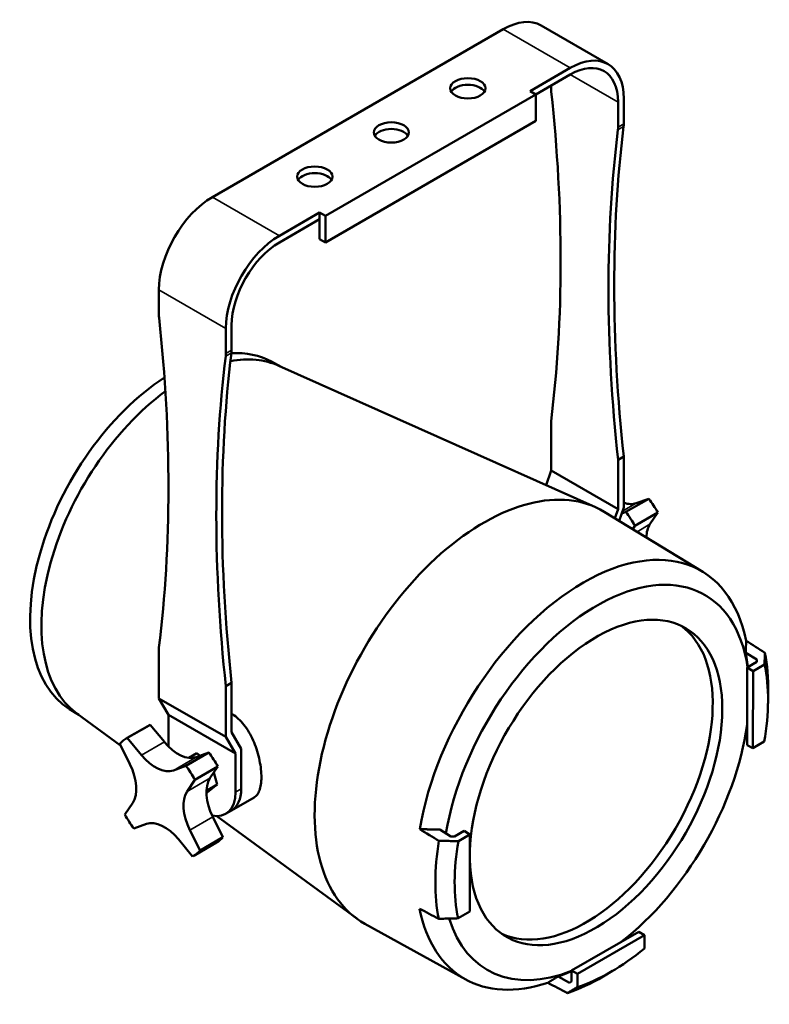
# Model space of a CAD drawing. Header units: millimetres. Extents: x 20 to 2980, y 20 to 2980.
# Tile 2 of 5: x 2151 to 2428, y 506 to 870. Entities that reach past the tile are written whole.
import ezdxf

# ---------------------------------------------------------------- set-up
doc = ezdxf.new("R2010")
doc.units = ezdxf.units.MM
doc.layers.add('Visible (ISO)', color=7, linetype='Continuous', lineweight=50)
doc.layers.add('Visible Narrow (ISO)', color=7, linetype='Continuous', lineweight=35)

msp = doc.modelspace()

# ---------------------------------------------------------------- linework, layer by layer
at = {"layer": 'Visible (ISO)'}
for p, q in [((2368.62, 853.27), (2343.87, 867.56)), ((2329.87, 866.17), (2222.39, 804.12)), ((2354.62, 851.88), (2339.77, 843.31)), ((2354.62, 849.43), (2341.89, 842.09)), ((2347.55, 844.26), (2347.55, 845.35)), ((2264.11, 797.18), (2341.89, 842.09)), ((2339.77, 843.31), (2341.89, 842.09)), ((2341.89, 842.09), (2341.89, 832.29)), ((2372.3, 829.97), (2372.3, 839.23)), ((2374.42, 831.2), (2374.42, 840.45)), ((2341.89, 832.29), (2264.11, 787.38)), ((2261.99, 798.4), (2247.14, 789.83)), ((2261.99, 798.4), (2264.11, 797.18)), ((2261.99, 798.4), (2261.99, 795.95)), ((2261.99, 795.95), (2247.14, 787.38)), ((2261.99, 795.95), (2261.99, 788.6)), ((2264.11, 797.18), (2264.11, 787.38)), ((2264.11, 787.38), (2261.99, 788.6)), ((2202.59, 769.83), (2202.59, 760.57)), ((2227.34, 755.54), (2227.34, 746.28)), ((2229.46, 747.51), (2229.46, 756.76)), ((2244.2, 743.3), (2247.74, 741.39)), ((2246.89, 741.77), (2363.92, 689.51)), ((2347.55, 703.04), (2347.55, 721.24)), ((2374.42, 708.18), (2372.3, 706.96)), ((2372.3, 688.75), (2372.3, 706.96)), ((2374.42, 689.4), (2374.42, 708.18)), ((2347.55, 703.04), (2345.68, 697.65)), ((2347.55, 703.04), (2372.3, 688.75)), ((2375.2, 687.7), (2383.68, 692.59)), ((2379.04, 690.93), (2383.68, 692.59)), ((2372.3, 688.75), (2371.13, 685.39)), ((2372.7, 684.43), (2374.42, 689.4)), ((2403.61, 665.58), (2367.22, 687.77)), ((2375.2, 687.7), (2373.64, 687.14)), ((2378.51, 682.58), (2386.99, 687.47)), ((2386.99, 687.47), (2384.09, 683.12)), ((2377.71, 681.37), (2378.51, 682.58)), ((2202.59, 637.55), (2202.59, 618.77)), ((2419.51, 635.63), (2423.6, 633.09)), ((2420.07, 630.2), (2419.99, 601.47)), ((2423.6, 632.25), (2420.07, 630.2)), ((2420.07, 630.2), (2422.19, 628.88)), ((2426.45, 631.35), (2422.19, 628.88)), ((2423.6, 633.09), (2423.6, 632.24)), ((2423.6, 633.09), (2423.6, 632.25)), ((2422.19, 628.88), (2422.11, 600.32)), ((2229.46, 624.49), (2227.34, 623.26)), ((2227.34, 623.26), (2227.34, 604.49)), ((2229.46, 606.29), (2229.46, 624.49)), ((2427.74, 616.86), (2427.8, 620.93)), ((2202.59, 618.77), (2227.34, 604.49)), ((2206.13, 612.65), (2202.59, 618.77)), ((2169.56, 614.81), (2172.97, 612.68)), ((2172.22, 613.23), (2188.41, 601.36)), ((2230.88, 598.36), (2206.13, 612.65)), ((2206.13, 600.98), (2206.13, 612.65)), ((2190.46, 603.89), (2198.93, 608.79)), ((2190.91, 604.13), (2199.38, 609.03)), ((2199.38, 609.03), (2204.6, 602.67)), ((2227.34, 604.49), (2230.88, 598.36)), ((2229.46, 606.29), (2233, 600.16)), ((2420, 606.2), (2419.62, 606.41)), ((2188.13, 601.92), (2191.89, 594.4)), ((2196.13, 597.78), (2190.91, 604.13)), ((2419.99, 601.47), (2422.11, 600.32)), ((2422.11, 600.32), (2426.37, 602.78)), ((2221.05, 598.7), (2212.58, 593.81)), ((2213.63, 596.77), (2216.57, 598.47)), ((2216.42, 597.04), (2221.05, 598.7)), ((2216.57, 598.47), (2217.78, 597.53)), ((2230.88, 584.07), (2230.88, 598.36)), ((2233, 585.3), (2233, 600.16)), ((2212.58, 593.81), (2207.95, 592.15)), ((2224.37, 593.58), (2215.89, 588.69)), ((2224.37, 593.58), (2221.47, 589.23)), ((2222.88, 591.35), (2224.07, 586.87)), ((2213, 584.34), (2215.89, 588.69)), ((2220.15, 584.6), (2224.07, 586.87)), ((2224.07, 586.87), (2220.44, 583.96)), ((2220.14, 583.79), (2220.44, 583.96)), ((2192.92, 580.15), (2190.03, 575.79)), ((2237.8, 582.15), (2229.37, 577.29)), ((2224.04, 575.24), (2275.59, 537.46)), ((2227.25, 576.06), (2229.37, 577.29)), ((2193.34, 570.68), (2197.97, 572.34)), ((2222.51, 574.98), (2226.26, 567.46)), ((2217.79, 562.57), (2214.03, 570.09)), ((2310.47, 567.76), (2306.38, 570.29)), ((2315.42, 569.77), (2311.88, 567.73)), ((2317.54, 568.45), (2313.28, 565.99)), ((2315.42, 569.77), (2317.54, 568.45)), ((2317.46, 539.92), (2317.54, 568.45)), ((2209.79, 566.7), (2215.01, 560.35)), ((2215.46, 560.59), (2223.93, 565.48)), ((2226.26, 567.46), (2217.79, 562.57)), ((2311.88, 567.73), (2310.47, 567.76)), ((2313.2, 537.46), (2317.46, 539.92)), ((2316.03, 514.83), (2278.73, 535.45)), ((2379.99, 532.49), (2355.09, 518.11)), ((2379.99, 532.49), (2382.04, 531.21)), ((2382.04, 531.21), (2357.29, 516.92)), ((2375.53, 530.36), (2375.91, 530.13)), ((2382.02, 526.3), (2382.04, 531.21)), ((2355.09, 518.11), (2355.08, 514.04)), ((2355.09, 518.11), (2357.29, 516.92)), ((2370.3, 518), (2366.8, 515.93)), ((2354.35, 513.62), (2350.12, 515.91)), ((2355.08, 514.04), (2354.35, 513.62)), ((2355.08, 514.04), (2354.35, 513.62)), ((2357.29, 516.92), (2357.27, 512.01))]:
    msp.add_line(p, q, dxfattribs=at)
for centre, major_axis, ratio, start_param, end_param in [((2329.87, 843.31), (14, 24.25), 0.57735, 0, 0.785398), ((2354.62, 829.02), (14, 24.25), 0.57735, 5.497787, 7.068583), ((2354.62, 829.02), (12.5, 21.65), 0.57735, 5.497787, 7.068583), ((2316.79, 841.88), (6.5, 0), 0.57735, 0.332447, 2.809146), ((2354.62, 840.18), (-5, 8.66), 0.57735, 0.785398, 0.91737), ((1951.57, 1011.1), (-282.5, 489.3), 0.57735, 3.793854, 4.058963), ((2770.4, 540.8), (282.5, -489.3), 0.57735, 3.795019, 4.060127), ((2367.35, 835.28), (-5, 8.66), 0.57735, 3.795019, 3.926991), ((2288.51, 825.55), (6.5, 0), 0.57735, 0.332447, 2.809146), ((2768.28, 539.57), (282.5, -489.3), 0.57735, 3.795019, 4.060127), ((2365.23, 834.05), (5, -8.66), 0.57735, 0.653426, 0.785398), ((2260.22, 809.22), (6.5, 0), 0.57735, 0.332447, 2.809146), ((2222.39, 781.26), (14, 24.25), 0.57735, 0.785398, 2.356194), ((2247.14, 766.97), (-14, -24.25), 0.57735, 3.926991, 5.497787), ((2247.14, 766.97), (12.5, 21.65), 0.57735, 0.785398, 2.356194), ((2209.66, 756.49), (-5, 8.66), 0.57735, 0.785398, 0.91737), ((1806.61, 927.41), (-282.5, 489.3), 0.57735, 3.793854, 4.058963), ((2625.44, 457.11), (282.5, -489.3), 0.57735, 3.795019, 4.060127), ((2207.54, 678.67), (37.33, 64.26), 0.575553, 0.017938, 0.361291), ((2222.39, 751.59), (-5, 8.66), 0.57735, 3.795019, 3.926991), ((2623.32, 455.88), (282.5, -489.3), 0.57735, 3.795019, 4.060127), ((2220.27, 750.36), (5, -8.66), 0.57735, 0.653426, 0.785398), ((2211.82, 676.18), (37.41, 64.39), 0.575553, 0.061311, 0.456938), ((2207.54, 678.67), (-37.33, -64.26), 0.575553, 3.986901, 6.265247), ((2211.82, 676.18), (-37.41, -64.39), 0.575553, 4.061918, 6.221875), ((2322.44, 611.92), (-44.25, -76.17), 0.575553, 3.129307, 6.295471), ((2374.05, 681.02), (12.5, -21.65), 0.57735, 1.535525, 1.780601), ((2372.36, 704.3), (7.5, -12.99), 0.57735, 5.692871, 6.178753), ((2365.58, 676.13), (-12.5, 21.65), 0.57735, 4.677118, 4.922193), ((2393.37, 671.82), (-7.5, 12.99), 0.57735, 0.278966, 0.757211), ((2359.29, 590.51), (43.79, 75.38), 0.575553, 5.707836, 8.43272), ((2364.17, 587.68), (40.26, 69.31), 0.575553, 5.657063, 8.437159), ((2364.17, 587.68), (33.15, 57.07), 0.575553, 2.385256, 8.613416), ((2360.63, 589.73), (33.15, 57.07), 0.575553, 3.195438, 6.22934), ((2366.29, 586.45), (-43.7, -75.23), 0.575553, 2.343243, 2.562602), ((2369.82, 584.39), (-41.15, -70.83), 0.575553, 2.142192, 2.573295), ((2211.43, 587.13), (-12.5, 21.65), 0.57735, 6.247914, 6.283185), ((2364.17, 587.68), (-40.26, -69.31), 0.575553, 0.954724, 2.188808), ((2202.96, 582.24), (-12.5, 21.65), 0.57735, 6.247914, 6.49299), ((2209.74, 610.41), (7.5, -12.99), 0.57735, 4.991355, 6.178753), ((2201.27, 605.52), (7.5, -12.99), 0.57735, 4.991355, 6.178753), ((2211.43, 587.13), (12.5, -21.65), 0.57735, 1.535525, 1.780601), ((2183.65, 591.44), (7.5, -12.99), 0.57735, 0.278966, 1.466364), ((2202.96, 582.24), (-12.5, 21.65), 0.57735, 4.677118, 4.922193), ((2230.75, 577.93), (-7.5, 12.99), 0.57735, 0.278966, 1.466364), ((2222.27, 573.04), (-7.5, 12.99), 0.57735, 0.278966, 1.466364), ((2218.5, 591.22), (8.75, -15.16), 0.57735, 5.808675, 7.068583), ((2220.62, 592.44), (8.75, -15.16), 0.57735, 0, 0.785398), ((2220.62, 592.44), (8.75, -15.16), 0.57735, 0, 0.785398), ((2202.96, 582.24), (12.5, -21.65), 0.57735, 4.677118, 4.922193), ((2204.65, 558.96), (-7.5, 12.99), 0.57735, 4.991355, 6.178753), ((2211.43, 587.13), (12.5, -21.65), 0.57735, 0, 0.209804), ((2366.29, 586.45), (43.7, 75.23), 0.575553, 2.153175, 2.562312), ((2369.82, 584.39), (41.15, 70.83), 0.575553, 2.142455, 2.573031), ((2202.96, 582.24), (12.5, -21.65), 0.57735, 6.247914, 6.49299), ((2359.29, 590.51), (-43.79, -75.38), 0.575553, 5.707545, 6.861924), ((2364.17, 587.68), (-40.26, -69.31), 0.575553, 5.794447, 6.912423), ((2369.82, 584.39), (41.15, 70.83), 0.575553, 3.713252, 4.143828), ((2366.29, 586.45), (43.7, 75.23), 0.575553, 3.723972, 3.939943)]:
    msp.add_ellipse(centre, major_axis=major_axis, ratio=ratio, start_param=start_param, end_param=end_param, dxfattribs=at)
for centre in [(2316.79, 844.33), (2288.51, 828), (2260.22, 811.67)]:
    msp.add_ellipse(centre, major_axis=(-6.5, 0), ratio=0.57735, dxfattribs=at)
for points, weights in [([(2419.51, 635.63), (2419.58, 637.77), (2419.64, 640.04)], [1.00036086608, 1.00067650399, 1]), ([(2420.26, 630.31), (2419.96, 632.91), (2419.51, 635.63)], [1.00375477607, 1.00458896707, 1.00406608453]), ([(2299.02, 570.38), (2302.81, 570.34), (2306.38, 570.29)], [1, 1.00067725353, 1.00036035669]), ([(2350.12, 515.91), (2352.69, 516.87), (2355.09, 517.9)], [1.00406564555, 1.00458280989, 1.00375275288]), ([(2346.36, 513.62), (2348.3, 514.8), (2350.12, 515.91)], [1, 1.00067725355, 1.0003603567])]:
    msp.add_rational_spline(points, weights, degree=2, dxfattribs=at)
for points in [[(2426.56, 635.65), (2424.25, 637.12), (2421.95, 638.58), (2419.64, 640.04)], [(2426.45, 631.35), (2426.46, 631.82), (2426.49, 632.76), (2426.52, 634.2), (2426.55, 635.17), (2426.56, 635.65)], [(2229.46, 613.05), (2229.75, 612.89), (2230.03, 612.72), (2230.31, 612.54)], [(2299.02, 570.38), (2301.37, 568.95), (2303.73, 567.51), (2306.09, 566.08)], [(2306.09, 566.08), (2306.9, 566.07), (2308.52, 566.05), (2310.91, 566.02), (2312.49, 566), (2313.28, 565.99)], [(2306.01, 537.26), (2303.65, 538.51), (2301.29, 539.75), (2298.94, 541)], [(2313.2, 537.46), (2312.41, 537.43), (2310.83, 537.39), (2308.44, 537.33), (2306.82, 537.28), (2306.01, 537.26)], [(2346.36, 513.62), (2348.77, 512.34), (2351.19, 511.06), (2353.6, 509.78)], [(2353.6, 509.78), (2354.02, 510.03), (2354.84, 510.53), (2356.07, 511.28), (2356.87, 511.77), (2357.27, 512.01)]]:
    msp.add_open_spline(points, degree=3, dxfattribs=at)
msp.add_open_spline([(2230.31, 612.54), (2231.04, 612.05), (2231.77, 611.46), (2233.19, 610.06), (2233.87, 609.25), (2235.16, 607.49), (2235.76, 606.53), (2236.85, 604.53), (2237.34, 603.49), (2238.19, 601.43), (2238.59, 600.34), (2239.27, 598.1), (2239.56, 596.95), (2240.02, 594.7), (2240.2, 593.59), (2240.42, 591.48), (2240.47, 590.48), (2240.47, 588.65), (2240.41, 587.77), (2240.18, 586.14), (2240, 585.4), (2239.53, 584.11), (2239.23, 583.56), (2238.56, 582.7), (2238.19, 582.38), (2237.8, 582.15)], degree=3, knots=[0, 0, 0, 0, 0.337202, 0.337202, 0.674404, 0.674404, 1.011606, 1.011606, 1.348808, 1.348808, 1.684734, 1.684734, 2.020661, 2.020661, 2.356587, 2.356587, 2.692514, 2.692514, 3.02844, 3.02844, 3.364367, 3.364367, 3.700294, 3.700294, 4.014648, 4.014648, 4.014648, 4.014648], dxfattribs=at)
at = {"layer": 'Visible Narrow (ISO)'}
for p, q in [((2354.62, 851.88), (2329.87, 866.17)), ((2372.3, 839.23), (2354.62, 849.43)), ((2372.24, 828.93), (2374.36, 830.16)), ((2372.3, 829.97), (2374.42, 831.2)), ((2247.14, 789.83), (2222.39, 804.12)), ((2227.34, 755.54), (2202.59, 769.83)), ((2227.28, 745.24), (2229.4, 746.47)), ((2227.34, 746.28), (2229.46, 747.51)), ((2379.04, 690.93), (2373.93, 687.98)), ((2384.09, 683.12), (2379.34, 680.38)), ((2196.13, 597.78), (2204.6, 602.67)), ((2207.95, 592.15), (2216.42, 597.04)), ((2213, 584.34), (2221.47, 589.23)), ((2230.88, 584.07), (2233, 585.3)), ((2214.03, 570.09), (2222.51, 574.98))]:
    msp.add_line(p, q, dxfattribs=at)

doc.saveas('drawing.dxf')
